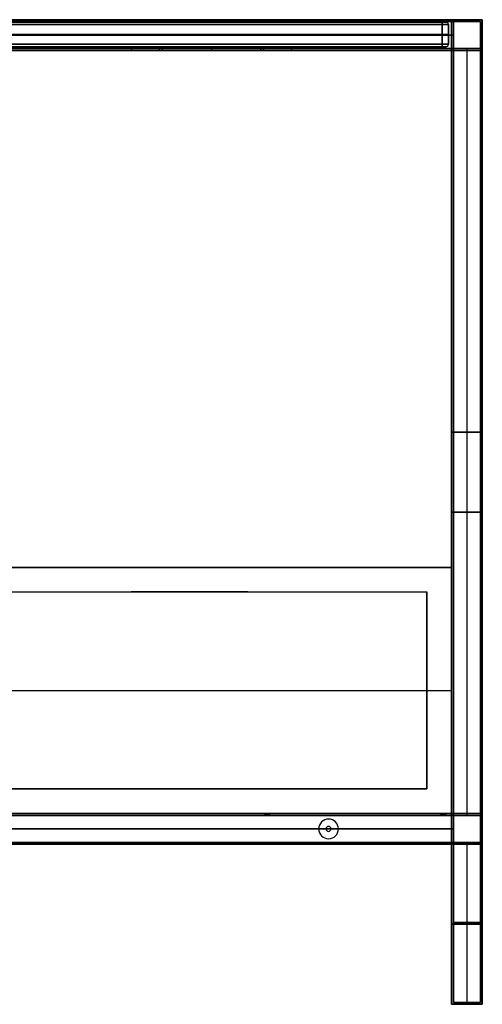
# Model space of a CAD drawing. Header units: millimetres. Extents: x 0 to 900, y 0 to 800.
# Tile 2 of 2: x 524 to 900, y 0 to 800. Entities that reach past the tile are written whole.
import ezdxf

# ---------------------------------------------------------------- set-up
doc = ezdxf.new("R2010")
doc.units = ezdxf.units.MM
doc.header["$MEASUREMENT"] = 0
doc.layers.add('Predefinito', color=7, linetype='Continuous', true_color=0x000000)

# ---------------------------------------------------------------- blocks, each defined once
blk = doc.blocks.new('PIANO MISURA 90 2018')
at = {"layer": 'Predefinito'}
for p, q in [((-392.5, 2), (-392.5, 18)), ((-390.5, 20), (-35, 20)), ((-35, 0), (-35, 20)), ((0, 20, -35), (0, 0, -35)), ((0, 0, 35), (0, 20, 35)), ((0, 20, 245.5), (0, 20, 35)), ((0, 20, -35), (0, 20, -245.5)), ((0, 2, 247.5), (0, 18, 247.5)), ((0, 2, -247.5), (0, 18, -247.5)), ((35, 20), (390.5, 20)), ((35, 0), (35, 20)), ((392.5, 2), (392.5, 18)), ((-392.5, 10, 242.5), (-392.5, 10, -242.5)), ((387.5, 10, 247.5), (-387.5, 10, 247.5)), ((-387.5, 10, -247.5), (387.5, 10, -247.5)), ((392.5, 10, -242.5), (392.5, 10, 242.5)), ((-390.5, 0), (-35, 0)), ((0, 0, 245.5), (0, 0, 35)), ((0, 0, -35), (0, 0, -245.5)), ((35, 0), (390.5, 0))]:
    blk.add_line(p, q, dxfattribs=at)
for centre, start, end in [((-390.5, 18, 242.5), 90, 180), ((-390.5, 18, -242.5), 90, 180), ((-390.5, 18), 90, 180), ((390.5, 18, 242.5), 360, 90), ((390.5, 18, -242.5), 360, 90), ((390.5, 18), 0, 90), ((-390.5, 2, 242.5), 180, 270), ((-390.5, 2, -242.5), 180, 270), ((-390.5, 2), 180, 270), ((390.5, 2, 242.5), 270, 0), ((390.5, 2, -242.5), 270, 0), ((390.5, 2), 270, 0)]:
    blk.add_arc(centre, 2, start, end, dxfattribs=at)
at = {"layer": 'Predefinito', "extrusion": (0, 1, 0)}
for centre, radius, start, end in [((387.5, -242.5, 18), 5, 270, 0), ((387.5, 242.5, 18), 5, 360, 90), ((387.5, -242.5, 20), 3, 270, 0), ((387.5, 242.5, 20), 3, 0, 90), ((387.5, -242.5, 20), 3, 270, 0), ((0, 0, 20), 35, 270, 90), ((0, 0, 20), 35, 90, 270), ((-387.5, 242.5, 20), 3, 90, 180), ((-387.5, 242.5, 20), 3, 90, 180), ((-387.5, -242.5, 20), 3, 180, 270), ((-387.5, -242.5, 18), 5, 180, 270), ((-387.5, 242.5, 18), 5, 90, 180), ((387.5, -242.5, 10), 5, 270, 0), ((387.5, 242.5, 10), 5, 0, 90), ((0, 0, 10), 35, 270, 90), ((0, 0, 10), 35, 90, 270), ((-387.5, -242.5, 10), 5, 180, 270), ((-387.5, 242.5, 10), 5, 90, 180), ((387.5, 242.5), 3, 0, 90), ((387.5, -242.5), 3, 270, 0), ((-387.5, 242.5), 3, 90, 180), ((-387.5, -242.5), 3, 180, 270)]:
    blk.add_arc(centre, radius, start, end, dxfattribs=at)
at = {"layer": 'Predefinito', "extrusion": (4.47746e-29, 1, -1.18424e-15)}
blk.add_arc((387.5, 242.5, 20), 3, 0, 90, dxfattribs=at)
at = {"layer": 'Predefinito', "extrusion": (1, 0, -2.84217e-14)}
for centre, start, end in [((18, 245.5, -387.5), 0, 90), ((18, -245.5, 387.5), 270, 0), ((2, 245.5, -387.5), 90, 180), ((2, -245.5, 387.5), 180, 270)]:
    blk.add_arc(centre, 2, start, end, dxfattribs=at)
at = {"layer": 'Predefinito', "extrusion": (1, 0, 2.84217e-14)}
for centre, start, end in [((18, -245.5, -387.5), 270, 0), ((18, 245.5, 387.5), 0, 90), ((2, -245.5, -387.5), 180, 270), ((2, 245.5, 387.5), 90, 180)]:
    blk.add_arc(centre, 2, start, end, dxfattribs=at)
at = {"layer": 'Predefinito', "extrusion": (1, 0, 0)}
for centre, start, end in [((18, 245.5), 0, 90), ((18, -245.5), 270, 0), ((2, 245.5), 90, 180), ((2, -245.5), 180, 270)]:
    blk.add_arc(centre, 2, start, end, dxfattribs=at)
at = {"layer": 'Predefinito', "extrusion": (-4.47746e-29, 1, 1.18424e-15)}
blk.add_arc((-387.5, -242.5, 20), 3, 180, 270, dxfattribs=at)
at = {"layer": 'Predefinito', "extrusion": (1.77636e-16, 1, 0)}
blk.add_arc((387.5, 242.5, 2), 5, 0, 90, dxfattribs=at)
at = {"layer": 'Predefinito', "extrusion": (1.77636e-16, 1, 2.98844e-33)}
blk.add_arc((387.5, -242.5, 2), 5, 270, 0, dxfattribs=at)
at = {"layer": 'Predefinito', "extrusion": (3.94746e-16, 1, -2.96059e-16)}
blk.add_arc((387.5, 242.5), 3, 0, 90, dxfattribs=at)
at = {"layer": 'Predefinito', "extrusion": (3.94746e-16, 1, 2.96059e-16)}
blk.add_arc((387.5, -242.5), 3, 270, 0, dxfattribs=at)
at = {"layer": 'Predefinito', "extrusion": (-1.77636e-16, 1, -2.98844e-33)}
blk.add_arc((-387.5, 242.5, 2), 5, 90, 180, dxfattribs=at)
at = {"layer": 'Predefinito', "extrusion": (-1.77636e-16, 1, 0)}
blk.add_arc((-387.5, -242.5, 2), 5, 180, 270, dxfattribs=at)
at = {"layer": 'Predefinito', "extrusion": (-3.94746e-16, 1, -2.96059e-16)}
blk.add_arc((-387.5, 242.5), 3, 90, 180, dxfattribs=at)
at = {"layer": 'Predefinito', "extrusion": (-3.94746e-16, 1, 2.96059e-16)}
blk.add_arc((-387.5, -242.5), 3, 180, 270, dxfattribs=at)
at = {"layer": 'Predefinito', "extrusion": (0, 1, 7.0434e-34)}
blk.add_arc((0, 0), 35, 270, 90, dxfattribs=at)
at = {"layer": 'Predefinito', "extrusion": (0, 1, -7.0434e-34)}
blk.add_arc((0, 0), 35, 90, 270, dxfattribs=at)
at = {"layer": 'Predefinito'}
for points in [[(-392.5, 2, -242.5), (-392.5, 10, -242.5), (-392.5, 18, -242.5)], [(-392.5, 18, 242.5), (-392.5, 10, 242.5), (-392.5, 2, 242.5)], [(-392.5, 18, -242.5), (-392.5, 18), (-392.5, 18, 242.5)], [(-390.5, 20, 242.5), (-390.5, 20), (-390.5, 20, -242.5)], [(-387.5, 20, -245.5), (0, 20, -245.5), (387.5, 20, -245.5)], [(387.5, 20, 245.5), (0, 20, 245.5), (-387.5, 20, 245.5)], [(-387.5, 18, 247.5), (0, 18, 247.5), (387.5, 18, 247.5)], [(-387.5, 2, 247.5), (-387.5, 10, 247.5), (-387.5, 18, 247.5)], [(-387.5, 18, -247.5), (-387.5, 10, -247.5), (-387.5, 2, -247.5)], [(387.5, 18, -247.5), (0, 18, -247.5), (-387.5, 18, -247.5)], [(387.5, 18, 247.5), (387.5, 10, 247.5), (387.5, 2, 247.5)], [(387.5, 2, -247.5), (387.5, 10, -247.5), (387.5, 18, -247.5)], [(390.5, 20, -242.5), (390.5, 20), (390.5, 20, 242.5)], [(392.5, 18, -242.5), (392.5, 10, -242.5), (392.5, 2, -242.5)], [(392.5, 18, 242.5), (392.5, 18), (392.5, 18, -242.5)], [(392.5, 2, 242.5), (392.5, 10, 242.5), (392.5, 18, 242.5)], [(-392.5, 2, 242.5), (-392.5, 2), (-392.5, 2, -242.5)], [(-390.5, 0, 242.5), (-390.5, 0), (-390.5, 0, -242.5)], [(387.5, 2, 247.5), (0, 2, 247.5), (-387.5, 2, 247.5)], [(-387.5, 2, -247.5), (0, 2, -247.5), (387.5, 2, -247.5)], [(-387.5, 0, -245.5), (0, 0, -245.5), (387.5, 0, -245.5)], [(387.5, 0, 245.5), (0, 0, 245.5), (-387.5, 0, 245.5)], [(390.5, 0, -242.5), (390.5, 0), (390.5, 0, 242.5)], [(392.5, 2, -242.5), (392.5, 2), (392.5, 2, 242.5)]]:
    blk.add_open_spline(points, degree=2, dxfattribs=at)
blk = doc.blocks.new('struttura STAND90 2018')
at = {"layer": 'Predefinito'}
for p, q in [((875, 800), (900, 800)), ((875, 800), (875, 775)), ((876.5, 798.5), (898.5, 798.5)), ((876.5, 798.5), (876.5, 776.5)), ((898.5, 798.5), (898.5, 776.5)), ((900, 800), (900, 775)), ((23.5, 787.5, -251.5), (876.5, 787.5, -251.5)), ((876.5, 787.5, 251.5), (23.5, 787.5, 251.5)), ((25, 787.5, -250), (875, 787.5, -250)), ((875, 787.5, 250), (25, 787.5, 250)), ((875, 787.5, -250), (875, 787.5, 250)), ((876.5, 787.5, -251.5), (876.5, 787.5, 251.5)), ((23.5, 776.5, -262.5), (876.5, 776.5, -262.5)), ((23.5, 776.5, 262.5), (876.5, 776.5, 262.5)), ((615, 778, 237.5), (615, 775, 237.5)), ((615, 778, 237.5), (745, 778, 237.5)), ((615, 778, -237.5), (615, 775, -237.5)), ((615, 778, -237.5), (745, 778, -237.5)), ((615, 776.5, 250), (615, 776.5, 225)), ((615, 776.5, 225), (745, 776.5, 225)), ((745, 776.5, -225), (615, 776.5, -225)), ((615, 776.5, -225), (615, 776.5, -250)), ((637.5, 775, 243), (637.5, 778, 243)), ((637.5, 775, -243), (637.5, 778, -243)), ((640, 775, 245.5), (640, 778, 245.5)), ((640, 775, -240.5), (640, 778, -240.5)), ((640, 776.5, 240.5), (720, 776.5, 240.5)), ((720, 776.5, 245.5), (640, 776.5, 245.5)), ((640, 776.5, -245.5), (720, 776.5, -245.5)), ((720, 776.5, -240.5), (640, 776.5, -240.5)), ((680, 778, 225), (680, 775, 225)), ((680, 778, 225), (680, 778, 240.5)), ((680, 778, 245.5), (680, 778, 250)), ((680, 778, -225), (680, 775, -225)), ((680, 778, -250), (680, 778, -245.5)), ((680, 778, -240.5), (680, 778, -225)), ((680, 778, 240.5), (680, 775, 240.5)), ((680, 778, 245.5), (680, 775, 245.5)), ((680, 778, -245.5), (680, 775, -245.5)), ((680, 778, -240.5), (680, 775, -240.5)), ((720, 775, 240.5), (720, 778, 240.5)), ((720, 778, 245.5), (720, 775, 245.5)), ((720, 775, -245.5), (720, 778, -245.5)), ((720, 778, -240.5), (720, 775, -240.5)), ((722.5, 775, 243), (722.5, 778, 243)), ((722.5, 775, -243), (722.5, 778, -243)), ((745, 778, 237.5), (745, 775, 237.5)), ((745, 778, -237.5), (745, 775, -237.5)), ((745, 776.5, 225), (745, 776.5, 250)), ((745, 776.5, -250), (745, 776.5, -225)), ((876.5, 776.5, -262.5), (876.5, 153.5, -262.5)), ((876.5, 776.5), (898.5, 776.5)), ((887.5, 776.5, 251.5), (887.5, 153.5, 251.5)), ((887.5, 776.5, -251.5), (887.5, 153.5, -251.5)), ((887.5, 776.5, 251.5), (887.5, 776.5, -251.5)), ((615, 775, -250), (745, 775, -250)), ((615, 775, 250), (745, 775, 250)), ((875, 775, -262.5), (875, 155, -262.5)), ((875, 775), (900, 775)), ((887.5, 775, 250), (887.5, 155, 250)), ((887.5, 775, -250), (887.5, 155, -250)), ((887.5, 775, 250), (887.5, 775, -250)), ((875, 465, -275), (875, 465, -250)), ((875, 465, 250), (900, 465, 250)), ((900, 465, -250), (875, 465, -250)), ((876.5, 465, -273.5), (876.5, 465, -251.5)), ((876.5, 465, 251.5), (898.5, 465, 251.5)), ((898.5, 465, -251.5), (876.5, 465, -251.5)), ((898.5, 400, 273.5), (876.5, 400, 273.5)), ((876.5, 400, -273.5), (898.5, 400, -273.5)), ((898.5, 400, -273.5), (898.5, 400, -251.5)), ((898.5, 400, 251.5), (898.5, 400, 273.5)), ((900, 400, 275), (875, 400, 275)), ((875, 400, -275), (900, 400, -275)), ((900, 400, -275), (900, 400, -250)), ((900, 400, 250), (900, 400, 275)), ((875, 387.5, 250), (875, 387.5, 275)), ((876.5, 389, 251.5), (876.5, 389, 273.5)), ((177, 155, -262.5), (723, 155, -262.5)), ((177, 153.5, -262.5), (723, 153.5, -262.5)), ((723, 155, -262.5), (723, 153.5, -262.5)), ((725, 153.5, -260.5), (725, 155, -260.5)), ((725, 155, -264.5), (725, 153.5, -264.5)), ((727, 155, -262.5), (875, 155, -262.5)), ((727, 155, -262.5), (727, 153.5, -262.5)), ((727, 153.5, -262.5), (876.5, 153.5, -262.5)), ((866, 155, 162.5), (866, 153.5, 162.5)), ((868, 153.5, 164.5), (868, 155, 164.5)), ((868, 155, 160.5), (868, 153.5, 160.5)), ((870, 155, 162.5), (870, 153.5, 162.5)), ((875, 155), (900, 155)), ((875, 155, -50), (875, 130, -50)), ((875, 155, 225), (875, 130, 225)), ((876.5, 153.5), (898.5, 153.5)), ((876.5, 153.5, -50), (876.5, 131.5, -50)), ((876.5, 153.5, 223.5), (876.5, 131.5, 223.5)), ((898.5, 153.5), (898.5, 131.5)), ((900, 155), (900, 130)), ((775, 150.5, -251.5), (775, 150.5, -250)), ((775, 144.5, -275), (775, 144.5, -273.5)), ((876.5, 142.5, 173.5), (23.5, 142.5, 173.5)), ((23.5, 142.5, 151.5), (876.5, 142.5, 151.5)), ((875, 142.5, 175), (25, 142.5, 175)), ((25, 142.5, 150), (875, 142.5, 150)), ((767, 142.5, -250), (133, 142.5, -250)), ((767, 142.5, -251.5), (133, 142.5, -251.5)), ((767, 142.5, -251.5), (767, 142.5, -250)), ((773, 142.5, -275), (773, 142.5, -273.5)), ((775, 140.5, -275), (775, 140.5, -273.5)), ((777, 142.5, -273.5), (777, 142.5, -275)), ((783, 142.5, -250), (783, 142.5, -251.5)), ((875, 142.5, -250), (783, 142.5, -250)), ((876.5, 142.5, -251.5), (783, 142.5, -251.5)), ((875, 142.5, -250), (875, 142.5, 150)), ((876.5, 142.5, -251.5), (876.5, 142.5, 151.5)), ((180, 131.5, -262.5), (720, 131.5, -262.5)), ((180, 130, -262.5), (720, 130, -262.5)), ((720, 131.5, -262.5), (720, 130, -262.5)), ((725, 130, -257.5), (725, 131.5, -257.5)), ((725, 131.5, -267.5), (725, 130, -267.5)), ((730, 131.5, -262.5), (876.5, 131.5, -262.5)), ((730, 131.5, -262.5), (730, 130, -262.5)), ((730, 130, -262.5), (875, 130, -262.5)), ((775, 134.5, -251.5), (775, 134.5, -250)), ((863, 131.5, 162.5), (863, 130, 162.5)), ((868, 130, 167.5), (868, 131.5, 167.5)), ((868, 131.5, 157.5), (868, 130, 157.5)), ((873, 131.5, 162.5), (873, 130, 162.5)), ((875, 130), (900, 130)), ((875, 130, -262.5), (875, 0, -262.5)), ((876.5, 131.5), (898.5, 131.5)), ((876.5, 131.5, -262.5), (876.5, 1.5, -262.5)), ((887.5, 131.5, 251.5), (887.5, 1.5, 251.5)), ((887.5, 131.5, -251.5), (887.5, 1.5, -251.5)), ((887.5, 130, 250), (887.5, 0, 250)), ((887.5, 130, -250), (887.5, 0, -250)), ((875, 65, -275), (875, 65, -250)), ((875, 65, 250), (900, 65, 250)), ((900, 65, -250), (875, 65, -250)), ((876.5, 66.5, -273.5), (876.5, 66.5, -251.5)), ((876.5, 66.5, 251.5), (898.5, 66.5, 251.5)), ((898.5, 66.5, -251.5), (876.5, 66.5, -251.5)), ((875, 0, 262.5), (883.5, 0, 262.5)), ((875, 0, -262.5), (883.5, 0, -262.5)), ((876.5, 1.5, 262.5), (883.5, 1.5, 262.5)), ((876.5, 1.5, -262.5), (883.5, 1.5, -262.5)), ((883.5, 1.5, -262.5), (883.5, 0, -262.5)), ((883.5, 1.5, 262.5), (883.5, 0, 262.5)), ((887.5, 0, -258.5), (887.5, 1.5, -258.5)), ((887.5, 1.5, -266.5), (887.5, 0, -266.5)), ((887.5, 0, 266.5), (887.5, 1.5, 266.5)), ((887.5, 1.5, 258.5), (887.5, 0, 258.5)), ((887.5, 1.5, 273.5), (887.5, 1.5, 266.5)), ((887.5, 1.5, 258.5), (887.5, 1.5, 251.5)), ((887.5, 1.5, -251.5), (887.5, 1.5, -258.5)), ((887.5, 1.5, -266.5), (887.5, 1.5, -273.5)), ((887.5, 0, 275), (887.5, 0, 266.5)), ((887.5, 0, 258.5), (887.5, 0, 250)), ((887.5, 0, -250), (887.5, 0, -258.5)), ((887.5, 0, -266.5), (887.5, 0, -275)), ((891.5, 1.5, 262.5), (898.5, 1.5, 262.5)), ((891.5, 1.5, -262.5), (898.5, 1.5, -262.5)), ((891.5, 1.5, 262.5), (891.5, 0, 262.5)), ((891.5, 1.5, -262.5), (891.5, 0, -262.5)), ((891.5, 0, 262.5), (900, 0, 262.5)), ((891.5, 0, -262.5), (900, 0, -262.5))]:
    blk.add_line(p, q, dxfattribs=at)
at = {"layer": 'Predefinito', "extrusion": (0, 1, 0)}
for centre, radius, start, end in [((-640, 243, 778), 2.5, 270, 90), ((-640, -243, 778), 2.5, 270, 90), ((-640, 243, 776.5), 2.5, 270, 90), ((-640, -243, 776.5), 2.5, 270, 90), ((-720, 243, 778), 2.5, 90, 270), ((-720, -243, 778), 2.5, 90, 270), ((-720, 243, 776.5), 2.5, 90, 270), ((-720, -243, 776.5), 2.5, 90, 270), ((-640, 243, 775), 2.5, 270, 90), ((-640, -243, 775), 2.5, 270, 90), ((-720, 243, 775), 2.5, 90, 270), ((-720, -243, 775), 2.5, 90, 270), ((-725, -262.5, 155), 2, 270, 90), ((-725, -262.5, 154.25), 2, 270, 90), ((-725, -262.5, 155), 2, 90, 270), ((-725, -262.5, 154.25), 2, 90, 270), ((-868, 162.5, 155), 2, 270, 90), ((-868, 162.5, 154.25), 2, 270, 90), ((-868, 162.5, 155), 2, 90, 270), ((-868, 162.5, 154.25), 2, 90, 270), ((-725, -262.5, 131.5), 5, 270, 90), ((-725, -262.5, 130.75), 5, 270, 90), ((-725, -262.5, 130), 5, 270, 90), ((-725, -262.5, 131.5), 5, 90, 270), ((-725, -262.5, 130.75), 5, 90, 270), ((-725, -262.5, 130), 5, 90, 270), ((-868, 162.5, 131.5), 5, 270, 90), ((-868, 162.5, 130.75), 5, 270, 90), ((-868, 162.5, 130), 5, 270, 90), ((-868, 162.5, 131.5), 5, 90, 270), ((-868, 162.5, 130.75), 5, 90, 270), ((-868, 162.5, 130), 5, 90, 270), ((-887.5, -262.5, 0.75), 4, 270, 90), ((-887.5, 262.5, 0.75), 4, 270, 90), ((-887.5, 262.5, 0.75), 4, 90, 270), ((-887.5, -262.5, 0.75), 4, 90, 270)]:
    blk.add_arc(centre, radius, start, end, dxfattribs=at)
at = {"layer": 'Predefinito', "extrusion": (0, 1, -7.10543e-15)}
blk.add_arc((-725, -262.5, 153.5), 2, 270, 90, dxfattribs=at)
at = {"layer": 'Predefinito', "extrusion": (0, 1, 7.10543e-15)}
for centre in [(-725, -262.5, 153.5), (-868, 162.5, 153.5)]:
    blk.add_arc(centre, 2, 90, 270, dxfattribs=at)
at = {"layer": 'Predefinito', "extrusion": (4.04767e-28, 1, -7.10543e-15)}
blk.add_arc((-868, 162.5, 153.5), 2, 270, 90, dxfattribs=at)
at = {"layer": 'Predefinito'}
for centre, radius, start, end in [((775, 142.5, -251.5), 8, 0, 180), ((775, 142.5, -250), 8, 0, 180), ((775, 142.5, -250.75), 8, 0, 180), ((775, 142.5, -275), 2, 0, 180), ((775, 142.5, -273.5), 2, 0, 180), ((775, 142.5, -274.25), 2, 0, 180), ((775, 142.5, -251.5), 8, 180, 0), ((775, 142.5, -250), 8, 180, 0), ((775, 142.5, -250.75), 8, 180, 0), ((775, 142.5, -275), 2, 180, 0), ((775, 142.5, -273.5), 2, 180, 0), ((775, 142.5, -274.25), 2, 180, 0)]:
    blk.add_arc(centre, radius, start, end, dxfattribs=at)
at = {"layer": 'Predefinito', "extrusion": (-6.41731e-29, 1, 2.77556e-17)}
blk.add_arc((-887.5, -262.5, 1.5), 4, 270, 90, dxfattribs=at)
at = {"layer": 'Predefinito', "extrusion": (0, 1, 2.77556e-17)}
for centre, start, end in [((-887.5, 262.5, 1.5), 270, 90), ((-887.5, -262.5, 1.5), 90, 270)]:
    blk.add_arc(centre, 4, start, end, dxfattribs=at)
at = {"layer": 'Predefinito', "extrusion": (-1.38778e-17, 1, 1.9606e-31)}
blk.add_arc((-887.5, -262.5), 4, 270, 90, dxfattribs=at)
at = {"layer": 'Predefinito', "extrusion": (-1.38778e-17, 1, -3.85186e-34)}
blk.add_arc((-887.5, 262.5), 4, 270, 90, dxfattribs=at)
at = {"layer": 'Predefinito', "extrusion": (-6.36224e-29, 1, 2.77556e-17)}
blk.add_arc((-887.5, 262.5, 1.5), 4, 90, 270, dxfattribs=at)
at = {"layer": 'Predefinito', "extrusion": (1.38778e-17, 1, 1.98371e-31)}
blk.add_arc((-887.5, 262.5), 4, 90, 270, dxfattribs=at)
at = {"layer": 'Predefinito', "extrusion": (1.38778e-17, 1, 3.85186e-34)}
blk.add_arc((-887.5, -262.5), 4, 90, 270, dxfattribs=at)
at = {"layer": 'Predefinito'}
for points in [[(0, 800, 275), (450, 800, 275), (900, 800, 275)], [(900, 800, -275), (450, 800, -275), (0, 800, -275)], [(1.5, 798.5, 273.5), (450, 798.5, 273.5), (898.5, 798.5, 273.5)], [(898.5, 798.5, -273.5), (450, 798.5, -273.5), (1.5, 798.5, -273.5)], [(23.5, 798.5, 251.5), (450, 798.5, 251.5), (876.5, 798.5, 251.5)], [(876.5, 798.5, -251.5), (450, 798.5, -251.5), (23.5, 798.5, -251.5)], [(25, 800, 250), (450, 800, 250), (875, 800, 250)], [(875, 800, -250), (450, 800, -250), (25, 800, -250)], [(875, 800, 250), (875, 800), (875, 800, -250)], [(875, 775, -250), (875, 787.5, -250), (875, 800, -250)], [(875, 800, 250), (875, 787.5, 250), (875, 775, 250)], [(876.5, 798.5, 251.5), (876.5, 798.5), (876.5, 798.5, -251.5)], [(876.5, 776.5, -251.5), (876.5, 787.5, -251.5), (876.5, 798.5, -251.5)], [(876.5, 798.5, 251.5), (876.5, 787.5, 251.5), (876.5, 776.5, 251.5)], [(898.5, 798.5, 273.5), (898.5, 400, 273.5), (898.5, 1.5, 273.5)], [(898.5, 1.5, -273.5), (898.5, 400, -273.5), (898.5, 798.5, -273.5)], [(898.5, 798.5, -273.5), (898.5, 798.5), (898.5, 798.5, 273.5)], [(900, 800, 275), (900, 400, 275), (900, 0, 275)], [(900, 0, -275), (900, 400, -275), (900, 800, -275)], [(900, 800, -275), (900, 800), (900, 800, 275)], [(876.5, 776.5, 273.5), (450, 776.5, 273.5), (23.5, 776.5, 273.5)], [(23.5, 776.5, -273.5), (450, 776.5, -273.5), (876.5, 776.5, -273.5)], [(23.5, 776.5, -251.5), (450, 776.5, -251.5), (876.5, 776.5, -251.5)], [(876.5, 776.5, 251.5), (450, 776.5, 251.5), (23.5, 776.5, 251.5)], [(615, 775, -250), (615, 776.5, -250), (615, 778, -250)], [(615, 778, -250), (680, 778, -250), (745, 778, -250)], [(745, 778, 250), (680, 778, 250), (615, 778, 250)], [(615, 778, 250), (615, 776.5, 250), (615, 775, 250)], [(615, 778, 250), (615, 778, 237.5), (615, 778, 225)], [(615, 778, 225), (615, 776.5, 225), (615, 775, 225)], [(615, 778, 225), (680, 778, 225), (745, 778, 225)], [(745, 778, -225), (680, 778, -225), (615, 778, -225)], [(615, 778, -225), (615, 776.5, -225), (615, 775, -225)], [(615, 778, -225), (615, 778, -237.5), (615, 778, -250)], [(720, 778, 245.5), (680, 778, 245.5), (640, 778, 245.5)], [(640, 778, 240.5), (680, 778, 240.5), (720, 778, 240.5)], [(720, 778, -240.5), (680, 778, -240.5), (640, 778, -240.5)], [(640, 778, -245.5), (680, 778, -245.5), (720, 778, -245.5)], [(640, 775, 240.5), (640, 776.5, 240.5), (640, 778, 240.5)], [(640, 775, -245.5), (640, 776.5, -245.5), (640, 778, -245.5)], [(745, 778, -250), (745, 776.5, -250), (745, 775, -250)], [(745, 775, 250), (745, 776.5, 250), (745, 778, 250)], [(745, 778, 225), (745, 776.5, 225), (745, 775, 225)], [(745, 778, 225), (745, 778, 237.5), (745, 778, 250)], [(745, 778, -250), (745, 778, -237.5), (745, 778, -225)], [(745, 778, -225), (745, 776.5, -225), (745, 775, -225)], [(876.5, 1.5, 273.5), (876.5, 389, 273.5), (876.5, 776.5, 273.5)], [(876.5, 776.5, -273.5), (876.5, 465, -273.5), (876.5, 153.5, -273.5)], [(876.5, 776.5, -273.5), (876.5, 776.5, -262.5), (876.5, 776.5, -251.5)], [(876.5, 776.5, 251.5), (876.5, 776.5, 262.5), (876.5, 776.5, 273.5)], [(876.5, 776.5, -251.5), (876.5, 465, -251.5), (876.5, 153.5, -251.5)], [(876.5, 153.5, 251.5), (876.5, 465, 251.5), (876.5, 776.5, 251.5)], [(876.5, 776.5, 251.5), (887.5, 776.5, 251.5), (898.5, 776.5, 251.5)], [(898.5, 776.5, -251.5), (887.5, 776.5, -251.5), (876.5, 776.5, -251.5)], [(876.5, 776.5, 251.5), (876.5, 776.5), (876.5, 776.5, -251.5)], [(898.5, 776.5, 251.5), (898.5, 465, 251.5), (898.5, 153.5, 251.5)], [(898.5, 153.5, -251.5), (898.5, 465, -251.5), (898.5, 776.5, -251.5)], [(898.5, 776.5, -251.5), (898.5, 776.5), (898.5, 776.5, 251.5)], [(875, 775, 275), (450, 775, 275), (25, 775, 275)], [(25, 775, -275), (450, 775, -275), (875, 775, -275)], [(515, 775, -250), (565, 775, -250), (615, 775, -250)], [(615, 775, 250), (565, 775, 250), (515, 775, 250)], [(745, 775, -225), (680, 775, -225), (615, 775, -225)], [(615, 775, -225), (615, 775, -237.5), (615, 775, -250)], [(615, 775, 250), (615, 775, 237.5), (615, 775, 225)], [(615, 775, 225), (680, 775, 225), (745, 775, 225)], [(720, 775, -245.5), (680, 775, -245.5), (640, 775, -245.5)], [(640, 775, -240.5), (680, 775, -240.5), (720, 775, -240.5)], [(720, 775, 240.5), (680, 775, 240.5), (640, 775, 240.5)], [(640, 775, 245.5), (680, 775, 245.5), (720, 775, 245.5)], [(745, 775, -250), (810, 775, -250), (875, 775, -250)], [(745, 775, -250), (745, 775, -237.5), (745, 775, -225)], [(875, 775, 250), (810, 775, 250), (745, 775, 250)], [(745, 775, 225), (745, 775, 237.5), (745, 775, 250)], [(875, 0, 275), (875, 387.5, 275), (875, 775, 275)], [(875, 775, -275), (875, 465, -275), (875, 155, -275)], [(875, 775, -275), (875, 775, -262.5), (875, 775, -250)], [(875, 775, 250), (875, 775, 262.5), (875, 775, 275)], [(875, 775, -250), (875, 465, -250), (875, 155, -250)], [(875, 155, 250), (875, 465, 250), (875, 775, 250)], [(875, 775, 250), (887.5, 775, 250), (900, 775, 250)], [(900, 775, -250), (887.5, 775, -250), (875, 775, -250)], [(875, 775, 250), (875, 775), (875, 775, -250)], [(900, 775, 250), (900, 465, 250), (900, 155, 250)], [(900, 155, -250), (900, 465, -250), (900, 775, -250)], [(900, 775, -250), (900, 775), (900, 775, 250)], [(876.5, 153.5, -273.5), (450, 153.5, -273.5), (23.5, 153.5, -273.5)], [(23.5, 153.5, 151.5), (450, 153.5, 151.5), (876.5, 153.5, 151.5)], [(876.5, 153.5, 173.5), (450, 153.5, 173.5), (23.5, 153.5, 173.5)], [(876.5, 153.5, -251.5), (450, 153.5, -251.5), (23.5, 153.5, -251.5)], [(875, 155, -275), (450, 155, -275), (25, 155, -275)], [(875, 155, 175), (450, 155, 175), (25, 155, 175)], [(25, 155, 150), (450, 155, 150), (875, 155, 150)], [(25, 155, -250), (450, 155, -250), (875, 155, -250)], [(875, 155, 250), (875, 155, 212.5), (875, 155, 175)], [(900, 155, 250), (887.5, 155, 250), (875, 155, 250)], [(875, 155, -250), (887.5, 155, -250), (900, 155, -250)], [(875, 155, 150), (875, 155, -50), (875, 155, -250)], [(875, 155, -250), (875, 142.5, -250), (875, 130, -250)], [(875, 155, -275), (875, 155, -262.5), (875, 155, -250)], [(875, 155, 150), (875, 142.5, 150), (875, 130, 150)], [(875, 130, 175), (875, 142.5, 175), (875, 155, 175)], [(876.5, 153.5, 151.5), (876.5, 153.5, -50), (876.5, 153.5, -251.5)], [(876.5, 153.5, -251.5), (887.5, 153.5, -251.5), (898.5, 153.5, -251.5)], [(898.5, 153.5, 251.5), (887.5, 153.5, 251.5), (876.5, 153.5, 251.5)], [(876.5, 153.5, 251.5), (876.5, 153.5, 212.5), (876.5, 153.5, 173.5)], [(876.5, 153.5, 173.5), (876.5, 142.5, 173.5), (876.5, 131.5, 173.5)], [(876.5, 131.5, 151.5), (876.5, 142.5, 151.5), (876.5, 153.5, 151.5)], [(876.5, 153.5, -273.5), (876.5, 153.5, -262.5), (876.5, 153.5, -251.5)], [(876.5, 131.5, -251.5), (876.5, 142.5, -251.5), (876.5, 153.5, -251.5)], [(898.5, 153.5, -251.5), (898.5, 153.5), (898.5, 153.5, 251.5)], [(900, 155, -250), (900, 155), (900, 155, 250)], [(23.5, 131.5, -273.5), (450, 131.5, -273.5), (876.5, 131.5, -273.5)], [(23.5, 131.5, 173.5), (450, 131.5, 173.5), (876.5, 131.5, 173.5)], [(876.5, 131.5, 151.5), (450, 131.5, 151.5), (23.5, 131.5, 151.5)], [(23.5, 131.5, -251.5), (450, 131.5, -251.5), (876.5, 131.5, -251.5)], [(25, 130, -275), (450, 130, -275), (875, 130, -275)], [(875, 130, 150), (450, 130, 150), (25, 130, 150)], [(25, 130, 175), (450, 130, 175), (875, 130, 175)], [(875, 130, -250), (450, 130, -250), (25, 130, -250)], [(875, 130, -275), (875, 65, -275), (875, 0, -275)], [(875, 130, -250), (875, 130, -50), (875, 130, 150)], [(900, 130, -250), (887.5, 130, -250), (875, 130, -250)], [(875, 130, 250), (887.5, 130, 250), (900, 130, 250)], [(875, 130, 175), (875, 130, 212.5), (875, 130, 250)], [(875, 130, -250), (875, 130, -262.5), (875, 130, -275)], [(875, 130, -250), (875, 65, -250), (875, 0, -250)], [(875, 0, 250), (875, 65, 250), (875, 130, 250)], [(876.5, 131.5, -273.5), (876.5, 66.5, -273.5), (876.5, 1.5, -273.5)], [(876.5, 131.5, 173.5), (876.5, 131.5, 212.5), (876.5, 131.5, 251.5)], [(876.5, 131.5, 251.5), (887.5, 131.5, 251.5), (898.5, 131.5, 251.5)], [(898.5, 131.5, -251.5), (887.5, 131.5, -251.5), (876.5, 131.5, -251.5)], [(876.5, 131.5, -251.5), (876.5, 131.5, -50), (876.5, 131.5, 151.5)], [(876.5, 131.5, -251.5), (876.5, 131.5, -262.5), (876.5, 131.5, -273.5)], [(876.5, 131.5, -251.5), (876.5, 66.5, -251.5), (876.5, 1.5, -251.5)], [(876.5, 1.5, 251.5), (876.5, 66.5, 251.5), (876.5, 131.5, 251.5)], [(898.5, 131.5, 251.5), (898.5, 131.5), (898.5, 131.5, -251.5)], [(898.5, 131.5, 251.5), (898.5, 66.5, 251.5), (898.5, 1.5, 251.5)], [(898.5, 1.5, -251.5), (898.5, 66.5, -251.5), (898.5, 131.5, -251.5)], [(900, 130, 250), (900, 130), (900, 130, -250)], [(900, 130, 250), (900, 65, 250), (900, 0, 250)], [(900, 0, -250), (900, 65, -250), (900, 130, -250)], [(900, 0, 275), (887.5, 0, 275), (875, 0, 275)], [(875, 0, -275), (887.5, 0, -275), (900, 0, -275)], [(875, 0, -250), (875, 0, -262.5), (875, 0, -275)], [(875, 0, 275), (875, 0, 262.5), (875, 0, 250)], [(900, 0, 250), (887.5, 0, 250), (875, 0, 250)], [(875, 0, -250), (887.5, 0, -250), (900, 0, -250)], [(898.5, 1.5, 273.5), (887.5, 1.5, 273.5), (876.5, 1.5, 273.5)], [(876.5, 1.5, -273.5), (887.5, 1.5, -273.5), (898.5, 1.5, -273.5)], [(876.5, 1.5, -251.5), (876.5, 1.5, -262.5), (876.5, 1.5, -273.5)], [(876.5, 1.5, 273.5), (876.5, 1.5, 262.5), (876.5, 1.5, 251.5)], [(898.5, 1.5, 251.5), (887.5, 1.5, 251.5), (876.5, 1.5, 251.5)], [(876.5, 1.5, -251.5), (887.5, 1.5, -251.5), (898.5, 1.5, -251.5)], [(898.5, 1.5, 251.5), (898.5, 1.5, 262.5), (898.5, 1.5, 273.5)], [(898.5, 1.5, -273.5), (898.5, 1.5, -262.5), (898.5, 1.5, -251.5)], [(900, 0, 250), (900, 0, 262.5), (900, 0, 275)], [(900, 0, -275), (900, 0, -262.5), (900, 0, -250)]]:
    blk.add_open_spline(points, degree=2, dxfattribs=at)
blk = doc.blocks.new('cassettoSTAND90')
at = {"layer": 'Predefinito'}
for p, q in [((25, -253, 100), (25, 275, 100)), ((25, 275, 100), (875, 275, 100)), ((450, 275, 200), (450, 275)), ((450, -253, 200), (450, 275, 200)), ((450, -253), (450, 275)), ((875, -253, 100), (875, 275, 100)), ((45, -253, 100), (45, 255, 100)), ((45, 255, 100), (855, 255, 100)), ((450, 255, 180), (450, 255, 20)), ((450, -253, 180), (450, 255, 180)), ((450, -253, 20), (450, 255, 20)), ((855, -253, 100), (855, 255, 100)), ((25, 11, 200), (25, 11)), ((875, 11, 200), (25, 11, 200)), ((875, 11), (25, 11)), ((875, 11), (875, 11, 200)), ((45, 1, 180), (45, 1, 20)), ((855, 1, 180), (45, 1, 180)), ((855, 1, 20), (45, 1, 20)), ((855, 1, 20), (855, 1, 180)), ((25, -253, 100), (45, -253, 100)), ((25, -275, 100), (25, -255, 100)), ((25, -255, 100), (875, -255, 100)), ((450, -253), (450, -253, 20)), ((450, -253, 180), (450, -253, 200)), ((450, -275), (450, -255)), ((450, -275, 200), (450, -255, 200)), ((450, -255, 200), (450, -255)), ((855, -253, 100), (875, -253, 100)), ((875, -275, 100), (875, -255, 100)), ((25, -265, 200), (25, -265)), ((25, -265), (875, -265)), ((875, -265, 200), (25, -265, 200)), ((875, -265), (875, -265, 200)), ((25, -275, 100), (875, -275, 100)), ((450, -275, 200), (450, -275))]:
    blk.add_line(p, q, dxfattribs=at)
for points in [[(25, -253), (25, 11), (25, 275)], [(25, 275, 200), (25, 11, 200), (25, -253, 200)], [(25, 275), (25, 275, 100), (25, 275, 200)], [(25, 275), (450, 275), (875, 275)], [(875, 275, 200), (450, 275, 200), (25, 275, 200)], [(875, 275), (875, 11), (875, -253)], [(875, 275, 200), (875, 275, 100), (875, 275)], [(875, -253, 200), (875, 11, 200), (875, 275, 200)], [(45, -253, 20), (45, 1, 20), (45, 255, 20)], [(45, 255, 20), (45, 255, 100), (45, 255, 180)], [(45, 255, 180), (45, 1, 180), (45, -253, 180)], [(45, 255, 20), (450, 255, 20), (855, 255, 20)], [(855, 255, 180), (450, 255, 180), (45, 255, 180)], [(855, 255, 20), (855, 1, 20), (855, -253, 20)], [(855, -253, 180), (855, 1, 180), (855, 255, 180)], [(855, 255, 180), (855, 255, 100), (855, 255, 20)], [(875, -253), (450, -253), (25, -253)], [(25, -253, 200), (450, -253, 200), (875, -253, 200)], [(25, -253), (25, -253, 100), (25, -253, 200)], [(25, -255), (25, -255, 100), (25, -255, 200)], [(25, -275), (25, -265), (25, -255)], [(25, -255, 200), (25, -265, 200), (25, -275, 200)], [(875, -255), (450, -255), (25, -255)], [(25, -255, 200), (450, -255, 200), (875, -255, 200)], [(45, -253, 20), (450, -253, 20), (855, -253, 20)], [(45, -253, 180), (45, -253, 100), (45, -253, 20)], [(855, -253, 180), (450, -253, 180), (45, -253, 180)], [(855, -253, 20), (855, -253, 100), (855, -253, 180)], [(875, -253, 200), (875, -253, 100), (875, -253)], [(875, -275), (875, -265), (875, -255)], [(875, -255, 200), (875, -255, 100), (875, -255)], [(875, -275, 200), (875, -265, 200), (875, -255, 200)], [(25, -275, 200), (25, -275, 100), (25, -275)], [(25, -275), (450, -275), (875, -275)], [(875, -275, 200), (450, -275, 200), (25, -275, 200)], [(875, -275), (875, -275, 100), (875, -275, 200)]]:
    blk.add_open_spline(points, degree=2, dxfattribs=at)
blk = doc.blocks.new('STA 90 01')
at = {"layer": 'Predefinito'}
for name, p in [('struttura STAND90 2018', (0, 0)), ('PIANO MISURA 90 2018', (480, 778))]:
    blk.add_blockref(name, p, dxfattribs=at)
at = {"layer": 'Predefinito', "extrusion": (0, 1, 0), "rotation": 180}
blk.add_blockref('cassettoSTAND90', (0, 0, 155), dxfattribs=at)

msp = doc.modelspace()

# ---------------------------------------------------------------- block references
at = {"layer": 'Predefinito'}
msp.add_blockref('STA 90 01', (0, 0), dxfattribs=at)

doc.saveas('drawing.dxf')
